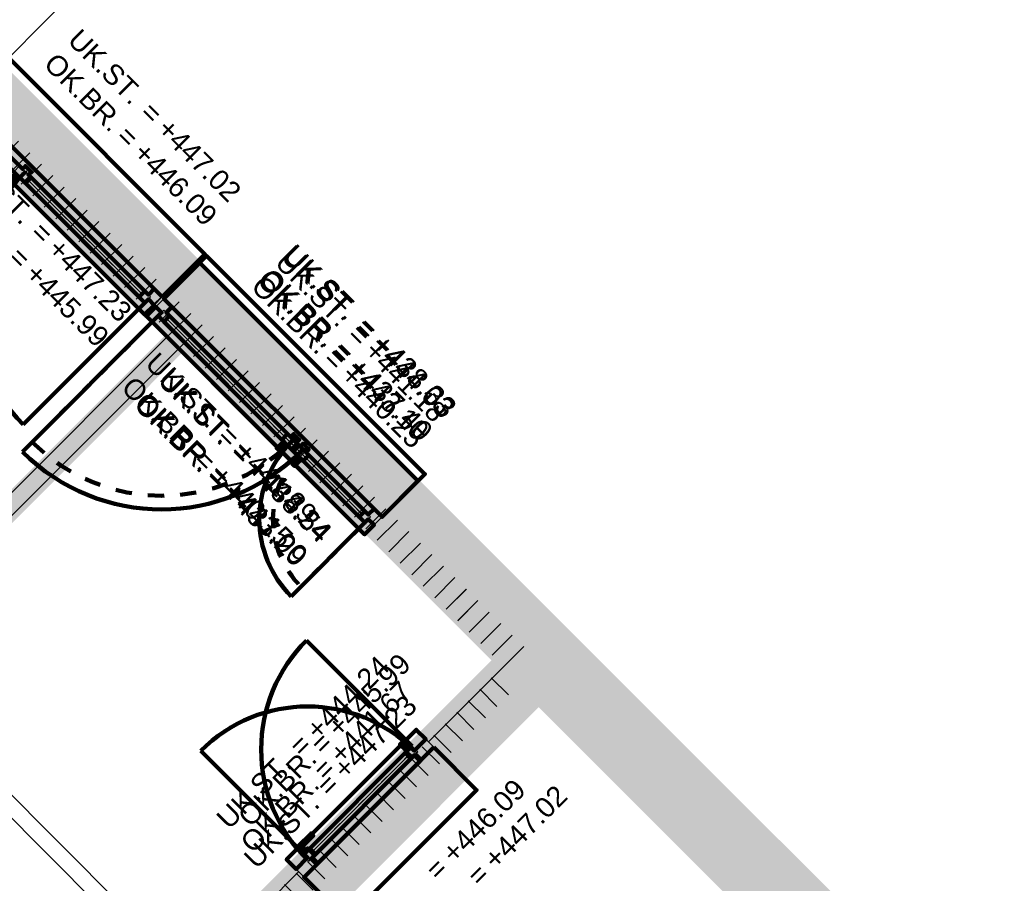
# Model space of a CAD drawing. Header units: metres. Extents: x 2695833.6 to 2695883.3, y 1261007.3 to 1261025.8.
# Tile 11 of 13: x 2695856.1 to 2695862.2, y 1261015.9 to 1261021.2. Entities that reach past the tile are written whole.
import ezdxf

# ---------------------------------------------------------------- set-up
doc = ezdxf.new("R2010")
doc.units = ezdxf.units.M
doc.linetypes.add('AUSGEZOGEN', pattern=[0])
doc.linetypes.add('VERDECKT2_S2', pattern=[0.09, 0.05, -0.04])
for name, color, linetype in [('_3505', 7, 'Continuous'), ('_3807', 7, 'Continuous'), ('_3808', 7, 'Continuous'), ('_3882', 7, 'Continuous')]:
    doc.layers.add(name, color=color, linetype=linetype)
for name, color, linetype, lineweight in [('Daemmung', 7, 'AUSGEZOGEN', 35), ('Decke', 7, 'AUSGEZOGEN', 50), ('Text Waende', 7, 'AUSGEZOGEN', 18), ('Wand Beton bewehrt', 7, 'AUSGEZOGEN', 50), ('Wand Mauerwerk tragend', 7, 'AUSGEZOGEN', 50)]:
    doc.layers.add(name, color=color, linetype=linetype, lineweight=lineweight)
doc.styles.add('ARIAL', font='arial.ttf')
pattern_1 = [(45, (2695855, 1261000), (-0.1414214, 0.1414214), []), (45, (2695854.92929, 1261000.07071), (-0.1414214, 0.1414214), [])]
pattern_2 = [(135, (2695855, 1261000), (-0.1414214, -0.1414214), []), (135, (2695854.92929, 1260999.92929), (-0.1414214, -0.1414214), [])]

msp = doc.modelspace()

# ---------------------------------------------------------------- hatches: boundary and pattern name
at = {"layer": 'Daemmung', "lineweight": 18, "transparency": 33554687}
for points in [[(2695862.1866, 1261014.8036), (2695851.2261, 1261025.7563), (2695851.0706, 1261025.6007), (2695862.031, 1261014.6479)], [(2695857.2811, 1261019.649), (2695854.25, 1261022.6779), (2695854.0875, 1261022.5152), (2695857.1185, 1261019.4863)], [(2695857.2811, 1261019.649), (2695854.3632, 1261022.5648), (2695854.2006, 1261022.4021), (2695857.1185, 1261019.4863)], [(2695857.2811, 1261019.649), (2695854.4127, 1261022.5153), (2695854.2501, 1261022.3527), (2695857.1185, 1261019.4863)], [(2695859.4597, 1261017.4719), (2695857.129, 1261019.801), (2695856.9664, 1261019.6383), (2695859.2971, 1261017.3092)], [(2695858.4836, 1261018.4474), (2695858.321, 1261018.2847), (2695859.2971, 1261017.3092), (2695859.4597, 1261017.4719)], [(2695858.4836, 1261018.4474), (2695858.321, 1261018.2847), (2695859.2971, 1261017.3092), (2695859.4597, 1261017.4719)], [(2695858.4836, 1261018.4474), (2695858.321, 1261018.2847), (2695859.2971, 1261017.3092), (2695859.4597, 1261017.4719)], [(2695856.7314, 1261014.4163), (2695859.6224, 1261017.3093), (2695859.4597, 1261017.4719), (2695856.5687, 1261014.5788)], [(2695856.9576, 1261014.6426), (2695859.6224, 1261017.3093), (2695859.4597, 1261017.4719), (2695856.7949, 1261014.8052)], [(2695858.8024, 1261016.4888), (2695859.6224, 1261017.3093), (2695859.4597, 1261017.4719), (2695858.6398, 1261016.6514)], [(2695859.4597, 1261017.4719), (2695858.6398, 1261016.6514), (2695858.8024, 1261016.4888), (2695859.6224, 1261017.3093)], [(2695856.9576, 1261014.6426), (2695858.1451, 1261015.831), (2695857.9824, 1261015.9935), (2695856.7949, 1261014.8052)], [(2695856.9576, 1261014.6426), (2695858.1451, 1261015.831), (2695857.9824, 1261015.9935), (2695856.7949, 1261014.8052)]]:
    msp.add_hatch(color=191, dxfattribs=at).paths.add_polyline_path(points)
at = {"layer": 'Wand Beton bewehrt', "lineweight": 18, "true_color": 0xb0e6b0, "transparency": 33554687}
for points in [[(2695861.6986, 1261014.9802), (2695851.2262, 1261025.4452), (2695851.0495, 1261025.2683), (2695861.5219, 1261014.8033)], [(2695856.6394, 1261014.6496), (2695859.2971, 1261017.3092), (2695859.1698, 1261017.4365), (2695856.512, 1261014.7768)], [(2695856.8655, 1261014.8759), (2695859.2971, 1261017.3092), (2695859.1698, 1261017.4365), (2695856.7382, 1261015.0032)]]:
    msp.add_hatch(color=9, dxfattribs=at).paths.add_polyline_path(points)
at = {"layer": 'Wand Mauerwerk tragend', "lineweight": 18, "true_color": 0xf5be96, "transparency": 33554687}
for points in [[(2695857.0477, 1261019.557), (2695855.8205, 1261020.7834), (2695855.6968, 1261020.6596), (2695856.924, 1261019.4332)], [(2695857.0477, 1261019.557), (2695855.8205, 1261020.7834), (2695855.6968, 1261020.6596), (2695856.924, 1261019.4332)], [(2695857.0477, 1261019.557), (2695855.8205, 1261020.7834), (2695855.6968, 1261020.6596), (2695856.924, 1261019.4332)], [(2695859.1733, 1261017.4329), (2695857.0371, 1261019.5676), (2695856.9134, 1261019.4439), (2695859.0496, 1261017.3091)], [(2695857.0408, 1261019.3166), (2695854.8954, 1261017.1698), (2695855.0015, 1261017.0638), (2695857.1469, 1261019.2106)], [(2695859.1698, 1261017.4365), (2695858.3917, 1261018.214), (2695858.268, 1261018.0902), (2695859.0461, 1261017.3127)], [(2695859.1698, 1261017.4365), (2695858.3917, 1261018.214), (2695858.268, 1261018.0902), (2695859.0461, 1261017.3127)], [(2695859.1733, 1261017.4329), (2695858.3917, 1261018.214), (2695858.268, 1261018.0902), (2695859.0496, 1261017.3091)], [(2695858.5867, 1261016.8458), (2695858.7104, 1261016.7221), (2695859.2971, 1261017.3092), (2695859.1733, 1261017.4329)], [(2695858.7104, 1261016.7221), (2695859.2971, 1261017.3092), (2695859.1733, 1261017.4329), (2695858.5867, 1261016.8458)], [(2695857.9117, 1261015.9228), (2695857.7879, 1261016.0465), (2695856.7418, 1261014.9996), (2695856.8655, 1261014.8759)], [(2695856.8655, 1261014.8759), (2695857.9117, 1261015.9228), (2695857.7879, 1261016.0465), (2695856.7418, 1261014.9996)]]:
    msp.add_hatch(color=31, dxfattribs=at).paths.add_polyline_path(points)
at = {"layer": 'Wand Mauerwerk tragend', "lineweight": 18, "transparency": 33554687}
h = msp.add_hatch(dxfattribs=at)
h.set_pattern_fill('SCHRAFFUR_1', color=256, scale=0.05, style=0, pattern_type=2)
h.set_pattern_definition(pattern_1)
h.paths.add_polyline_path([(2695857.0477, 1261019.557), (2695855.8205, 1261020.7834), (2695855.6968, 1261020.6596), (2695856.924, 1261019.4332)], flags=0)
h = msp.add_hatch(dxfattribs=at)
h.set_pattern_fill('SCHRAFFUR_1', color=256, scale=0.05, style=0, pattern_type=2)
h.set_pattern_definition(pattern_1)
h.paths.add_polyline_path([(2695857.0477, 1261019.557), (2695855.8205, 1261020.7834), (2695855.6968, 1261020.6596), (2695856.924, 1261019.4332)], flags=0)
h = msp.add_hatch(dxfattribs=at)
h.set_pattern_fill('SCHRAFFUR_1', color=256, scale=0.05, style=0, pattern_type=2)
h.set_pattern_definition(pattern_1)
h.paths.add_polyline_path([(2695857.0477, 1261019.557), (2695855.8205, 1261020.7834), (2695855.6968, 1261020.6596), (2695856.924, 1261019.4332)], flags=0)
h = msp.add_hatch(dxfattribs=at)
h.set_pattern_fill('SCHRAFFUR_1', color=256, scale=0.05, style=0, pattern_type=2)
h.set_pattern_definition(pattern_1)
h.paths.add_polyline_path([(2695859.1733, 1261017.4329), (2695857.0371, 1261019.5676), (2695856.9134, 1261019.4439), (2695859.0496, 1261017.3091)], flags=0)
h = msp.add_hatch(dxfattribs=at)
h.set_pattern_fill('SCHRAFFUR_1', color=256, scale=0.05, style=0, pattern_type=2)
h.set_pattern_definition(pattern_1)
h.paths.add_polyline_path([(2695857.0408, 1261019.3166), (2695854.8954, 1261017.1698), (2695855.0015, 1261017.0638), (2695857.1469, 1261019.2106)], flags=0)
h = msp.add_hatch(dxfattribs=at)
h.set_pattern_fill('SCHRAFFUR_1', color=256, scale=0.05, style=0, pattern_type=2)
h.set_pattern_definition(pattern_1)
h.paths.add_polyline_path([(2695859.1698, 1261017.4365), (2695858.3917, 1261018.214), (2695858.268, 1261018.0902), (2695859.0461, 1261017.3127)], flags=0)
h = msp.add_hatch(dxfattribs=at)
h.set_pattern_fill('SCHRAFFUR_1', color=256, scale=0.05, style=0, pattern_type=2)
h.set_pattern_definition(pattern_1)
h.paths.add_polyline_path([(2695859.1698, 1261017.4365), (2695858.3917, 1261018.214), (2695858.268, 1261018.0902), (2695859.0461, 1261017.3127)], flags=0)
h = msp.add_hatch(dxfattribs=at)
h.set_pattern_fill('SCHRAFFUR_1', color=256, scale=0.05, style=0, pattern_type=2)
h.set_pattern_definition(pattern_1)
h.paths.add_polyline_path([(2695859.1733, 1261017.4329), (2695858.3917, 1261018.214), (2695858.268, 1261018.0902), (2695859.0496, 1261017.3091)], flags=0)
h = msp.add_hatch(dxfattribs=at)
h.set_pattern_fill('SCHRAFFUR_1', color=256, scale=0.05, style=0, pattern_type=2)
h.set_pattern_definition(pattern_1)
h.paths.add_polyline_path([(2695858.5867, 1261016.8458), (2695858.7104, 1261016.7221), (2695859.2971, 1261017.3092), (2695859.1733, 1261017.4329)], flags=0)
h = msp.add_hatch(dxfattribs=at)
h.set_pattern_fill('SCHRAFFUR_1', color=256, scale=0.05, style=0, pattern_type=2)
h.set_pattern_definition(pattern_1)
h.paths.add_polyline_path([(2695858.7104, 1261016.7221), (2695859.2971, 1261017.3092), (2695859.1733, 1261017.4329), (2695858.5867, 1261016.8458)], flags=0)
h = msp.add_hatch(dxfattribs=at)
h.set_pattern_fill('SCHRAFFUR_2', color=256, scale=0.05, style=0, pattern_type=2)
h.set_pattern_definition(pattern_2)
h.paths.add_polyline_path([(2695857.1306, 1261015.0775), (2695859.1876, 1261017.136), (2695859.0815, 1261017.242), (2695857.0245, 1261015.1836)], flags=0)
h = msp.add_hatch(dxfattribs=at)
h.set_pattern_fill('SCHRAFFUR_2', color=256, scale=0.05, style=0, pattern_type=2)
h.set_pattern_definition(pattern_2)
h.paths.add_polyline_path([(2695857.2154, 1261015.3746), (2695855.6451, 1261016.9438), (2695855.539, 1261016.8377), (2695857.1094, 1261015.2685)], flags=0)
h = msp.add_hatch(dxfattribs=at)
h.set_pattern_fill('SCHRAFFUR_1', color=256, scale=0.05, style=0, pattern_type=2)
h.set_pattern_definition(pattern_1)
h.paths.add_polyline_path([(2695857.9117, 1261015.9228), (2695857.7879, 1261016.0465), (2695856.7418, 1261014.9996), (2695856.8655, 1261014.8759)], flags=0)
h = msp.add_hatch(dxfattribs=at)
h.set_pattern_fill('SCHRAFFUR_1', color=256, scale=0.05, style=0, pattern_type=2)
h.set_pattern_definition(pattern_1)
h.paths.add_polyline_path([(2695856.8655, 1261014.8759), (2695857.9117, 1261015.9228), (2695857.7879, 1261016.0465), (2695856.7418, 1261014.9996)], flags=0)

# ---------------------------------------------------------------- linework, layer by layer
at = {"layer": '_3505', "color": 7, "linetype": 'AUSGEZOGEN', "lineweight": 100, "transparency": 33554687}
for p, q in [((2695856.894, 1261019.4951), (2695856.1448, 1261018.7454)), ((2695856.9753, 1261019.4138), (2695856.14, 1261018.5779)), ((2695856.9753, 1261019.4138), (2695856.14, 1261018.5779)), ((2695858.2486, 1261018.1415), (2695857.7952, 1261017.6878)), ((2695858.539, 1261016.7663), (2695857.8882, 1261017.4166)), ((2695857.8745, 1261016.1013), (2695857.2379, 1261016.7375))]:
    msp.add_line(p, q, dxfattribs=at)
at = {"layer": '_3505', "color": 7, "linetype": 'VERDECKT2_S2', "lineweight": 100, "transparency": 33554687}
for p, q in [((2695856.9753, 1261019.4138), (2695856.1994, 1261018.6374)), ((2695858.2486, 1261018.1415), (2695857.8547, 1261017.7473)), ((2695858.2486, 1261018.1415), (2695857.8547, 1261017.7473))]:
    msp.add_line(p, q, dxfattribs=at)
for centre, radius, start, end in [((2695855.7693, 1261020.6614), 0.5292, 225.02025, 315.02025), ((2695856.9965, 1261019.435), 1.1276, 225.02025, 315.02025), ((2695858.2698, 1261018.1627), 0.5872, 135.02025, 225.02025), ((2695858.2698, 1261018.1627), 0.5872, 135.02025, 225.02025)]:
    msp.add_arc(centre, radius, start, end, dxfattribs=at)
at = {"layer": '_3505', "color": 7, "linetype": 'AUSGEZOGEN', "lineweight": 100, "transparency": 33554687}
for centre, radius, start, end in [((2695856.9152, 1261019.5163), 1.0898, 135.02025, 225.02025), ((2695858.2698, 1261018.1627), 0.6714, 135.02025, 225.02025), ((2695856.9965, 1261019.435), 1.2118, 225.02025, 315.02025), ((2695856.9965, 1261019.435), 1.2118, 225.02025, 315.02025), ((2695858.5602, 1261016.7451), 0.95, 135.02025, 225.02025), ((2695857.8957, 1261016.0801), 0.93, 45.02025, 135.02025)]:
    msp.add_arc(centre, radius, start, end, dxfattribs=at)
at = {"layer": '_3807', "color": 7, "linetype": 'AUSGEZOGEN', "lineweight": 13, "transparency": 33554687}
for p, q in [((2695856.8763, 1261019.5481), (2695856.1761, 1261020.2478)), ((2695857.7553, 1261018.6698), (2695857.0284, 1261019.3962)), ((2695857.0284, 1261019.3962), (2695857.8148, 1261018.6103)), ((2695857.0284, 1261019.3962), (2695857.8148, 1261018.6103)), ((2695858.2309, 1261018.1945), (2695857.8267, 1261018.5984)), ((2695857.8862, 1261018.5389), (2695858.2309, 1261018.1945)), ((2695857.8862, 1261018.5389), (2695858.2309, 1261018.1945)), ((2695858.5142, 1261016.7061), (2695857.9275, 1261016.119))]:
    msp.add_line(p, q, dxfattribs=at)
at = {"layer": '_3807', "color": 4, "linetype": 'VERDECKT2_S2', "lineweight": 13, "transparency": 33554687}
for p, q in [((2695856.8763, 1261019.5481, 446.14), (2695856.1761, 1261020.2478, 446.56)), ((2695856.8763, 1261019.5481, 446.98), (2695856.1761, 1261020.2478, 446.56)), ((2695857.0284, 1261019.3962, 437.39), (2695857.7553, 1261018.6698, 437.915)), ((2695857.0284, 1261019.3962, 438.44), (2695857.7553, 1261018.6698, 437.915)), ((2695857.3918, 1261019.033, 438.44), (2695857.0284, 1261019.3962, 437.39)), ((2695857.0284, 1261019.3962, 440.33), (2695857.8148, 1261018.6103, 440.74)), ((2695857.0284, 1261019.3962, 441.15), (2695857.8148, 1261018.6103, 440.74)), ((2695857.0284, 1261019.3962, 443.18), (2695857.8148, 1261018.6103, 443.59)), ((2695857.0284, 1261019.3962, 444), (2695857.8148, 1261018.6103, 443.59)), ((2695857.7553, 1261018.6698, 437.39), (2695857.3918, 1261019.033, 438.44)), ((2695858.2309, 1261018.1945, 437.39), (2695857.8267, 1261018.5984, 437.915)), ((2695858.2309, 1261018.1945, 438.44), (2695857.8267, 1261018.5984, 437.915)), ((2695858.2309, 1261018.1945, 440.33), (2695857.8862, 1261018.5389, 440.74)), ((2695858.2309, 1261018.1945, 441.15), (2695857.8862, 1261018.5389, 440.74)), ((2695857.8862, 1261018.5389, 440.33), (2695858.0585, 1261018.3667, 441.15)), ((2695858.2309, 1261018.1945, 443.18), (2695857.8862, 1261018.5389, 443.59)), ((2695858.2309, 1261018.1945, 444), (2695857.8862, 1261018.5389, 443.59)), ((2695857.8862, 1261018.5389, 443.18), (2695858.0585, 1261018.3667, 444)), ((2695858.0585, 1261018.3667, 441.15), (2695858.2309, 1261018.1945, 440.33)), ((2695858.0585, 1261018.3667, 444), (2695858.2309, 1261018.1945, 443.18)), ((2695857.9275, 1261016.119, 446.22), (2695858.5142, 1261016.7061, 446.6)), ((2695857.9275, 1261016.119, 446.98), (2695858.5142, 1261016.7061, 446.6)), ((2695858.5142, 1261016.7061, 446.22), (2695858.2209, 1261016.4126, 446.98)), ((2695858.2209, 1261016.4126, 446.98), (2695857.9275, 1261016.119, 446.22))]:
    msp.add_line(p, q, dxfattribs=at)
at = {"layer": '_3807', "color": 7, "linetype": 'AUSGEZOGEN', "lineweight": 140, "transparency": 33554687}
for points in [[(2695855.7975, 1261020.6614), (2695856.1407, 1261020.3185), (2695856.1584, 1261020.3362), (2695856.1938, 1261020.3008), (2695856.1761, 1261020.2832), (2695856.9152, 1261019.5446), (2695856.9505, 1261019.58), (2695855.8329, 1261020.6968), (2695855.7975, 1261020.6614)], [(2695856.1577, 1261020.3015), (2695856.1436, 1261020.2874), (2695856.1443, 1261020.2867), (2695856.1584, 1261020.3008), (2695856.1577, 1261020.3015)], [(2695856.8939, 1261019.5658), (2695856.1938, 1261020.2655), (2695856.1584, 1261020.2301), (2695856.8586, 1261019.5305), (2695856.8939, 1261019.5658)], [(2695857.0248, 1261019.4351), (2695857.7913, 1261018.6691), (2695857.809, 1261018.6868), (2695857.8444, 1261018.6514), (2695857.8267, 1261018.6337), (2695858.2697, 1261018.191), (2695858.3051, 1261018.2264), (2695857.0601, 1261019.4704), (2695857.0248, 1261019.4351)], [(2695858.2697, 1261018.191), (2695857.8855, 1261018.575), (2695857.9032, 1261018.5927), (2695857.8678, 1261018.628), (2695857.8501, 1261018.6103), (2695857.0248, 1261019.4351), (2695857.0601, 1261019.4704), (2695858.3051, 1261018.2264), (2695858.2697, 1261018.191)], [(2695858.2697, 1261018.191), (2695857.8855, 1261018.575), (2695857.9032, 1261018.5927), (2695857.8678, 1261018.628), (2695857.8501, 1261018.6103), (2695857.0248, 1261019.4351), (2695857.0601, 1261019.4704), (2695858.3051, 1261018.2264), (2695858.2697, 1261018.191)], [(2695857.7729, 1261018.6874), (2695857.046, 1261019.4138), (2695857.0107, 1261019.3785), (2695857.7376, 1261018.6521), (2695857.7729, 1261018.6874)], [(2695857.046, 1261019.4138), (2695857.8324, 1261018.628), (2695857.7971, 1261018.5926), (2695857.0107, 1261019.3785), (2695857.046, 1261019.4138)], [(2695857.046, 1261019.4138), (2695857.8324, 1261018.628), (2695857.7971, 1261018.5926), (2695857.0107, 1261019.3785), (2695857.046, 1261019.4138)], [(2695857.7641, 1261018.6256), (2695857.7464, 1261018.6432), (2695857.7394, 1261018.6362), (2695857.7571, 1261018.6185), (2695857.7641, 1261018.6256)], [(2695857.8083, 1261018.6521), (2695857.7942, 1261018.638), (2695857.7949, 1261018.6372), (2695857.809, 1261018.6514), (2695857.8083, 1261018.6521)], [(2695857.7553, 1261018.6203), (2695857.7411, 1261018.6344), (2695857.7058, 1261018.599), (2695857.7199, 1261018.5849), (2695857.7553, 1261018.6203)], [(2695858.2485, 1261018.2122), (2695857.8444, 1261018.6161), (2695857.809, 1261018.5807), (2695858.2132, 1261018.1768), (2695858.2485, 1261018.2122)], [(2695857.8685, 1261018.5919), (2695857.8544, 1261018.5778), (2695857.8537, 1261018.5785), (2695857.8678, 1261018.5926), (2695857.8685, 1261018.5919)], [(2695857.8685, 1261018.5919), (2695857.8544, 1261018.5778), (2695857.8537, 1261018.5785), (2695857.8678, 1261018.5926), (2695857.8685, 1261018.5919)], [(2695857.8367, 1261018.5389), (2695857.8509, 1261018.5248), (2695857.8155, 1261018.4894), (2695857.8014, 1261018.5035), (2695857.8367, 1261018.5389)], [(2695857.8367, 1261018.5389), (2695857.8509, 1261018.5248), (2695857.8155, 1261018.4894), (2695857.8014, 1261018.5035), (2695857.8367, 1261018.5389)], [(2695857.842, 1261018.5477), (2695857.8597, 1261018.5301), (2695857.8526, 1261018.523), (2695857.8349, 1261018.5407), (2695857.842, 1261018.5477)], [(2695857.842, 1261018.5477), (2695857.8597, 1261018.5301), (2695857.8526, 1261018.523), (2695857.8349, 1261018.5407), (2695857.842, 1261018.5477)], [(2695857.9039, 1261018.5566), (2695858.2485, 1261018.2122), (2695858.2132, 1261018.1768), (2695857.8685, 1261018.5212), (2695857.9039, 1261018.5566)], [(2695857.9039, 1261018.5566), (2695858.2485, 1261018.2122), (2695858.2132, 1261018.1768), (2695857.8685, 1261018.5212), (2695857.9039, 1261018.5566)], [(2695858.5142, 1261016.7556), (2695858.5001, 1261016.7415), (2695858.4647, 1261016.7768), (2695858.4788, 1261016.791), (2695858.5142, 1261016.7556)], [(2695858.5319, 1261016.6885), (2695857.9452, 1261016.1014), (2695857.9099, 1261016.1367), (2695858.4965, 1261016.7238), (2695858.5319, 1261016.6885)], [(2695857.924, 1261016.0801), (2695858.5531, 1261016.7097), (2695858.5885, 1261016.6744), (2695857.9594, 1261016.0448), (2695857.924, 1261016.0801)], [(2695858.523, 1261016.7503), (2695858.5054, 1261016.7327), (2695858.4983, 1261016.7397), (2695858.516, 1261016.7574), (2695858.523, 1261016.7503)]]:
    msp.add_lwpolyline(points, close=True, dxfattribs=at)
at = {"layer": '_3807', "color": 7, "linetype": 'AUSGEZOGEN', "lineweight": 13, "transparency": 33554687}
for points in [[(2695856.1436, 1261020.2874), (2695856.1577, 1261020.3015), (2695856.1223, 1261020.3369), (2695856.087, 1261020.3015), (2695856.1224, 1261020.2662), (2695856.1436, 1261020.2874)], [(2695856.1938, 1261020.2655), (2695856.1584, 1261020.3008), (2695856.1443, 1261020.2867), (2695856.1231, 1261020.2655), (2695856.1584, 1261020.2301), (2695856.1938, 1261020.2655)], [(2695856.1761, 1261020.2832), (2695856.1938, 1261020.3008), (2695856.1584, 1261020.3362), (2695856.1407, 1261020.3185), (2695856.1761, 1261020.2832)], [(2695856.9152, 1261019.5163), (2695856.9293, 1261019.5305), (2695856.8939, 1261019.5658), (2695856.8586, 1261019.5305), (2695856.894, 1261019.4951), (2695856.9152, 1261019.5163)], [(2695856.9293, 1261019.5305), (2695856.9152, 1261019.5163), (2695856.9505, 1261019.481), (2695857, 1261019.5305), (2695856.9505, 1261019.58), (2695856.9152, 1261019.5446), (2695856.9293, 1261019.5305)], [(2695857.0107, 1261019.4492), (2695857.0248, 1261019.4351), (2695857.0601, 1261019.4704), (2695857.0106, 1261019.5199), (2695856.9611, 1261019.4704), (2695856.9965, 1261019.435), (2695857.0107, 1261019.4492)], [(2695857.0107, 1261019.4492), (2695856.9965, 1261019.435), (2695856.9611, 1261019.4704), (2695857.0106, 1261019.5199), (2695857.0601, 1261019.4704), (2695857.0248, 1261019.4351), (2695857.0107, 1261019.4492)], [(2695857.0107, 1261019.4492), (2695856.9965, 1261019.435), (2695856.9611, 1261019.4704), (2695857.0106, 1261019.5199), (2695857.0601, 1261019.4704), (2695857.0248, 1261019.4351), (2695857.0107, 1261019.4492)], [(2695857.046, 1261019.4138), (2695857.0107, 1261019.4492), (2695856.9965, 1261019.435), (2695856.9753, 1261019.4138), (2695857.0107, 1261019.3785), (2695857.046, 1261019.4138)], [(2695856.9965, 1261019.435), (2695857.0107, 1261019.4492), (2695857.046, 1261019.4138), (2695857.0107, 1261019.3785), (2695856.9753, 1261019.4138), (2695856.9965, 1261019.435)], [(2695856.9965, 1261019.435), (2695857.0107, 1261019.4492), (2695857.046, 1261019.4138), (2695857.0107, 1261019.3785), (2695856.9753, 1261019.4138), (2695856.9965, 1261019.435)], [(2695857.7942, 1261018.638), (2695857.8083, 1261018.6521), (2695857.7729, 1261018.6874), (2695857.7376, 1261018.6521), (2695857.773, 1261018.6167), (2695857.7942, 1261018.638)], [(2695857.8444, 1261018.6161), (2695857.809, 1261018.6514), (2695857.7949, 1261018.6372), (2695857.7737, 1261018.616), (2695857.809, 1261018.5807), (2695857.8444, 1261018.6161)], [(2695857.8267, 1261018.6337), (2695857.8444, 1261018.6514), (2695857.809, 1261018.6868), (2695857.7913, 1261018.6691), (2695857.8267, 1261018.6337)], [(2695857.8324, 1261018.628), (2695857.8678, 1261018.5926), (2695857.8537, 1261018.5785), (2695857.8325, 1261018.5573), (2695857.7971, 1261018.5926), (2695857.8324, 1261018.628)], [(2695857.8324, 1261018.628), (2695857.8678, 1261018.5926), (2695857.8537, 1261018.5785), (2695857.8325, 1261018.5573), (2695857.7971, 1261018.5926), (2695857.8324, 1261018.628)], [(2695857.8544, 1261018.5778), (2695857.8685, 1261018.5919), (2695857.9039, 1261018.5566), (2695857.8685, 1261018.5212), (2695857.8332, 1261018.5566), (2695857.8544, 1261018.5778)], [(2695857.8544, 1261018.5778), (2695857.8685, 1261018.5919), (2695857.9039, 1261018.5566), (2695857.8685, 1261018.5212), (2695857.8332, 1261018.5566), (2695857.8544, 1261018.5778)], [(2695857.8501, 1261018.6103), (2695857.8678, 1261018.628), (2695857.9032, 1261018.5927), (2695857.8855, 1261018.575), (2695857.8501, 1261018.6103)], [(2695857.8501, 1261018.6103), (2695857.8678, 1261018.628), (2695857.9032, 1261018.5927), (2695857.8855, 1261018.575), (2695857.8501, 1261018.6103)], [(2695858.2839, 1261018.1768), (2695858.2698, 1261018.1627), (2695858.3051, 1261018.1274), (2695858.3546, 1261018.1769), (2695858.3051, 1261018.2264), (2695858.2697, 1261018.191), (2695858.2839, 1261018.1768)], [(2695858.2839, 1261018.1768), (2695858.2697, 1261018.191), (2695858.3051, 1261018.2264), (2695858.3546, 1261018.1769), (2695858.3051, 1261018.1274), (2695858.2698, 1261018.1627), (2695858.2839, 1261018.1768)], [(2695858.2839, 1261018.1768), (2695858.2697, 1261018.191), (2695858.3051, 1261018.2264), (2695858.3546, 1261018.1769), (2695858.3051, 1261018.1274), (2695858.2698, 1261018.1627), (2695858.2839, 1261018.1768)], [(2695858.2698, 1261018.1627), (2695858.2839, 1261018.1768), (2695858.2485, 1261018.2122), (2695858.2132, 1261018.1768), (2695858.2486, 1261018.1415), (2695858.2698, 1261018.1627)], [(2695858.2485, 1261018.2122), (2695858.2839, 1261018.1768), (2695858.2698, 1261018.1627), (2695858.2486, 1261018.1415), (2695858.2132, 1261018.1768), (2695858.2485, 1261018.2122)], [(2695858.2485, 1261018.2122), (2695858.2839, 1261018.1768), (2695858.2698, 1261018.1627), (2695858.2486, 1261018.1415), (2695858.2132, 1261018.1768), (2695858.2485, 1261018.2122)], [(2695858.5673, 1261016.7238), (2695858.5531, 1261016.738), (2695858.6238, 1261016.8087), (2695858.6733, 1261016.7592), (2695858.5885, 1261016.6744), (2695858.5531, 1261016.7097), (2695858.5673, 1261016.7238)], [(2695858.5531, 1261016.738), (2695858.5673, 1261016.7238), (2695858.5319, 1261016.6885), (2695858.4965, 1261016.7238), (2695858.5319, 1261016.7592), (2695858.5531, 1261016.738)], [(2695857.9452, 1261016.1014), (2695857.9099, 1261016.066), (2695857.8957, 1261016.0801), (2695857.8745, 1261016.1013), (2695857.9099, 1261016.1367), (2695857.9452, 1261016.1014)], [(2695857.9099, 1261016.066), (2695857.924, 1261016.0801), (2695857.9594, 1261016.0448), (2695857.8746, 1261015.9599), (2695857.825, 1261016.0094), (2695857.8957, 1261016.0801), (2695857.9099, 1261016.066)]]:
    msp.add_lwpolyline(points, close=True, dxfattribs=at)
at = {"layer": '_3807', "color": 4, "linetype": 'AUSGEZOGEN', "lineweight": 13, "transparency": 33554687}
for points in [[(2695856.8763, 1261019.5481, 446.14), (2695856.1761, 1261020.2478, 446.14), (2695856.1761, 1261020.2478, 446.98), (2695856.8763, 1261019.5481, 446.98)], [(2695857.7553, 1261018.6698, 437.39), (2695857.0284, 1261019.3962, 437.39), (2695857.0284, 1261019.3962, 438.44), (2695857.7553, 1261018.6698, 438.44)], [(2695857.0284, 1261019.3962, 440.33), (2695857.8148, 1261018.6103, 440.33), (2695857.8148, 1261018.6103, 441.15), (2695857.0284, 1261019.3962, 441.15)], [(2695857.0284, 1261019.3962, 443.18), (2695857.8148, 1261018.6103, 443.18), (2695857.8148, 1261018.6103, 444), (2695857.0284, 1261019.3962, 444)], [(2695858.2309, 1261018.1945, 437.39), (2695857.8267, 1261018.5984, 437.39), (2695857.8267, 1261018.5984, 438.44), (2695858.2309, 1261018.1945, 438.44)], [(2695857.8862, 1261018.5389, 440.33), (2695858.2309, 1261018.1945, 440.33), (2695858.2309, 1261018.1945, 441.15), (2695857.8862, 1261018.5389, 441.15)], [(2695857.8862, 1261018.5389, 443.18), (2695858.2309, 1261018.1945, 443.18), (2695858.2309, 1261018.1945, 444), (2695857.8862, 1261018.5389, 444)], [(2695858.5142, 1261016.7061, 446.22), (2695857.9275, 1261016.119, 446.22), (2695857.9275, 1261016.119, 446.98), (2695858.5142, 1261016.7061, 446.98)]]:
    msp.add_3dface(points, dxfattribs=at)
at = {"layer": '_3808', "color": 7, "linetype": 'AUSGEZOGEN', "lineweight": 13, "transparency": 33554687}
msp.add_line((2695857.9205, 1261016.112), (2695858.5213, 1261016.7132), dxfattribs=at)
at = {"layer": '_3808', "color": 4, "linetype": 'VERDECKT2_S2', "lineweight": 13, "transparency": 33554687}
for p, q in [((2695858.5213, 1261016.7132, 441.9), (2695857.9205, 1261016.112, 442.945)), ((2695858.5213, 1261016.7132, 443.99), (2695857.9205, 1261016.112, 442.945)), ((2695858.2209, 1261016.4126, 443.99), (2695858.5213, 1261016.7132, 441.9)), ((2695857.9205, 1261016.112, 441.9), (2695858.2209, 1261016.4126, 443.99))]:
    msp.add_line(p, q, dxfattribs=at)
at = {"layer": '_3808', "color": 7, "linetype": 'AUSGEZOGEN', "lineweight": 13, "transparency": 33554687}
for points in [[(2695858.539, 1261016.6955), (2695858.5743, 1261016.7309), (2695858.5602, 1261016.7451), (2695858.539, 1261016.7663), (2695858.5036, 1261016.7309), (2695858.539, 1261016.6955)], [(2695858.5743, 1261016.7309), (2695858.5602, 1261016.7168), (2695858.5956, 1261016.6814), (2695858.6733, 1261016.7592), (2695858.6238, 1261016.8087), (2695858.5602, 1261016.7451), (2695858.5743, 1261016.7309)], [(2695857.8887, 1261016.0731), (2695857.9028, 1261016.0589), (2695857.9382, 1261016.0943), (2695857.9028, 1261016.1296), (2695857.8674, 1261016.0943), (2695857.8887, 1261016.0731)], [(2695857.9028, 1261016.0589), (2695857.8887, 1261016.0731), (2695857.825, 1261016.0094), (2695857.8746, 1261015.9599), (2695857.9523, 1261016.0377), (2695857.9169, 1261016.0731), (2695857.9028, 1261016.0589)]]:
    msp.add_lwpolyline(points, close=True, dxfattribs=at)
at = {"layer": '_3808', "color": 7, "linetype": 'AUSGEZOGEN', "lineweight": 140, "transparency": 33554687}
for points in [[(2695857.9382, 1261016.0943), (2695858.539, 1261016.6955), (2695858.5036, 1261016.7309), (2695857.9028, 1261016.1296), (2695857.9382, 1261016.0943)], [(2695858.5602, 1261016.7168), (2695857.9169, 1261016.0731), (2695857.9523, 1261016.0377), (2695858.5956, 1261016.6814), (2695858.5602, 1261016.7168)], [(2695857.871, 1261016.1119), (2695857.8851, 1261016.1261), (2695857.8639, 1261016.1473), (2695857.931, 1261016.2145), (2695857.9169, 1261016.2286), (2695857.8356, 1261016.1473), (2695857.871, 1261016.1119)], [(2695857.8674, 1261016.0943), (2695857.9028, 1261016.1296), (2695857.8957, 1261016.1367), (2695857.8604, 1261016.1013), (2695857.8674, 1261016.0943)]]:
    msp.add_lwpolyline(points, close=True, dxfattribs=at)
at = {"layer": '_3808', "color": 4, "linetype": 'AUSGEZOGEN', "lineweight": 13, "transparency": 33554687}
msp.add_3dface([(2695857.9205, 1261016.112, 441.9), (2695858.5213, 1261016.7132, 441.9), (2695858.5213, 1261016.7132, 443.99), (2695857.9205, 1261016.112, 443.99)], dxfattribs=at)
at = {"layer": '_3882', "color": 7, "linetype": 'AUSGEZOGEN', "lineweight": 140, "transparency": 33554687}
for points in [[(2695857, 1261019.5305), (2695857.2633, 1261019.794), (2695856.0467, 1261021.0098), (2695855.7834, 1261020.7463), (2695857, 1261019.5305)], [(2695856.1047, 1261020.2697), (2695856.0746, 1261020.2396), (2695856.8922, 1261019.4226), (2695856.9505, 1261019.481), (2695856.9152, 1261019.5163), (2695856.894, 1261019.4951), (2695856.1231, 1261020.2655), (2695856.1443, 1261020.2867), (2695856.1436, 1261020.2874), (2695856.1224, 1261020.2662), (2695855.748, 1261020.6402), (2695855.7693, 1261020.6614), (2695855.7339, 1261020.6968), (2695855.6756, 1261020.6384), (2695856.0605, 1261020.2538), (2695856.0905, 1261020.2838), (2695856.1047, 1261020.2697)], [(2695857.0106, 1261019.5199), (2695857.2739, 1261019.7834), (2695858.6179, 1261018.4404), (2695858.3546, 1261018.1769), (2695857.0106, 1261019.5199)], [(2695857.0106, 1261019.5199), (2695857.2739, 1261019.7834), (2695858.6179, 1261018.4404), (2695858.3546, 1261018.1769), (2695857.0106, 1261019.5199)], [(2695858.3546, 1261018.1769), (2695858.5755, 1261018.3979), (2695857.2315, 1261019.7409), (2695857.0106, 1261019.5199), (2695858.3546, 1261018.1769)], [(2695857.7553, 1261018.6203), (2695857.7252, 1261018.5902), (2695858.2468, 1261018.069), (2695858.3051, 1261018.1274), (2695858.2698, 1261018.1627), (2695858.2486, 1261018.1415), (2695857.7737, 1261018.616), (2695857.7949, 1261018.6372), (2695857.7942, 1261018.638), (2695857.773, 1261018.6167), (2695856.9753, 1261019.4138), (2695856.9965, 1261019.435), (2695856.9611, 1261019.4704), (2695856.9028, 1261019.412), (2695857.7111, 1261018.6043), (2695857.7411, 1261018.6344), (2695857.7553, 1261018.6203)], [(2695857.8367, 1261018.5389), (2695857.8067, 1261018.5088), (2695856.9028, 1261019.412), (2695856.9611, 1261019.4704), (2695856.9965, 1261019.435), (2695856.9753, 1261019.4138), (2695857.8325, 1261018.5573), (2695857.8537, 1261018.5785), (2695857.8544, 1261018.5778), (2695857.8332, 1261018.5566), (2695858.2486, 1261018.1415), (2695858.2698, 1261018.1627), (2695858.3051, 1261018.1274), (2695858.2468, 1261018.069), (2695857.8208, 1261018.4947), (2695857.8509, 1261018.5248), (2695857.8367, 1261018.5389)], [(2695857.8367, 1261018.5389), (2695857.8067, 1261018.5088), (2695856.9028, 1261019.412), (2695856.9611, 1261019.4704), (2695856.9965, 1261019.435), (2695856.9753, 1261019.4138), (2695857.8325, 1261018.5573), (2695857.8537, 1261018.5785), (2695857.8544, 1261018.5778), (2695857.8332, 1261018.5566), (2695858.2486, 1261018.1415), (2695858.2698, 1261018.1627), (2695858.3051, 1261018.1274), (2695858.2468, 1261018.069), (2695857.8208, 1261018.4947), (2695857.8509, 1261018.5248), (2695857.8367, 1261018.5389)], [(2695858.5142, 1261016.7556), (2695858.4841, 1261016.7857), (2695858.5654, 1261016.867), (2695858.6238, 1261016.8087), (2695858.5531, 1261016.738), (2695858.5319, 1261016.7592), (2695857.8745, 1261016.1013), (2695857.8957, 1261016.0801), (2695857.825, 1261016.0094), (2695857.7667, 1261016.0677), (2695858.47, 1261016.7715), (2695858.5001, 1261016.7415), (2695858.5142, 1261016.7556)], [(2695858.6733, 1261016.7592), (2695858.9368, 1261016.4959), (2695858.138, 1261015.6966), (2695857.8746, 1261015.9599), (2695858.6733, 1261016.7592)]]:
    msp.add_lwpolyline(points, close=True, dxfattribs=at)
at = {"layer": 'Decke', "color": 7, "lineweight": 13, "transparency": 33554687}
for points, invisible_edges in [([(2695852.9699, 1261023.8864, 438.861), (2695856.3689, 1261021.3215, 438.861), (2695855.955, 1261020.9035, 438.861)], 3), ([(2695855.955, 1261020.9035, 438.861), (2695856.3689, 1261021.3215, 438.861), (2695856.3498, 1261021.2995, 438.861)], 13), ([(2695856.3498, 1261021.2995, 438.861), (2695856.3296, 1261021.2784, 438.861), (2695855.955, 1261020.9035, 438.861)], 12)]:
    msp.add_3dface(points, dxfattribs=dict(at, invisible_edges=invisible_edges))

# ---------------------------------------------------------------- texts
at = {"layer": 'Text Waende', "color": 7, "linetype": 'AUSGEZOGEN', "lineweight": 18, "transparency": 33554687, "char_height": 0.125, "attachment_point": 7, "style": 'ARIAL'}
for s, insert, width, rotation in [('\\W1.00;UK.ST.', (2695856.4093, 1261021.1017), 0.625229, 315.02025), ('\\W1.00;OK.BR.', (2695856.2621, 1261020.9544), 0.654394, 315.02025), ('\\W0.98;=', (2695856.8555, 1261020.6559), 0.163355, 315.02025), ('\\W1.00; +447.02', (2695856.9241, 1261020.5873), 0.746729, 315.02025), ('\\W0.98;=', (2695856.7082, 1261020.5086), 0.163355, 315.02025), ('\\W1.00;UK.ST.', (2695855.7357, 1261020.3634), 0.625229, 315.02025), ('\\W1.00; +446.09', (2695856.7769, 1261020.44), 0.746729, 315.02025), ('\\W0.98;=', (2695856.1819, 1261019.9176), 0.163355, 315.02025), ('\\W1.00; +447.23', (2695856.2505, 1261019.849), 0.746729, 315.02025), ('\\W0.98;=', (2695856.042, 1261019.7629), 0.163355, 315.02025), ('\\W1.00;UK.ST.', (2695857.6865, 1261019.7323), 0.625229, 315.02025), ('\\W1.00;UK.ST.', (2695857.7234, 1261019.7705), 0.625229, 315.02025), ('\\W1.00;UK.ST.', (2695857.7361, 1261019.7753), 0.625229, 315.02025), ('\\W1.00; +445.99', (2695856.1106, 1261019.6943), 0.746729, 315.02025), ('\\W1.00;OK.BR.', (2695857.5761, 1261019.6231), 0.654394, 315.02025), ('\\W1.00;OK.BR.', (2695857.5888, 1261019.6279), 0.654394, 315.02025), ('\\W1.00;OK.BR.', (2695857.5392, 1261019.5849), 0.654394, 315.02025), ('\\W0.98;=', (2695858.1695, 1261019.3247), 0.163355, 315.02025), ('\\W0.98;=', (2695858.1822, 1261019.3294), 0.163355, 315.02025), ('\\W0.98;=', (2695858.1326, 1261019.2865), 0.163355, 315.02025), ('\\W1.00; +444.03', (2695858.2382, 1261019.2561), 0.746729, 315.02025), ('\\W1.00; +438.33', (2695858.2508, 1261019.2608), 0.746729, 315.02025), ('\\W0.98;=', (2695857.9853, 1261019.1391), 0.163355, 315.02025), ('\\W0.98;=', (2695858.0223, 1261019.1773), 0.163355, 315.02025), ('\\W0.98;=', (2695858.0349, 1261019.1821), 0.163355, 315.02025), ('\\W0.97; +441.18', (2695858.2012, 1261019.2179), 0.745026, 315.02025), ('\\W1.00;UK.ST.', (2695856.8869, 1261019.11), 0.625229, 315.02025), ('\\W0.98; +443.10', (2695858.0909, 1261019.1087), 0.745866, 315.02025), ('\\W1.00; +437.40', (2695858.1036, 1261019.1135), 0.746729, 315.02025), ('\\W1.00;UK.ST.', (2695856.9656, 1261019.0042), 0.625229, 315.02025), ('\\W1.00;UK.ST.', (2695856.967, 1261019.0136), 0.625229, 315.02025), ('\\W1.00; +440.25', (2695858.054, 1261019.0705), 0.746729, 315.02025), ('\\W1.00;OK.BR.', (2695856.7396, 1261018.9626), 0.654394, 315.02025), ('\\W1.00;OK.BR.', (2695856.8183, 1261018.8569), 0.654394, 315.02025), ('\\W1.00;OK.BR.', (2695856.8198, 1261018.8662), 0.654394, 315.02025), ('\\W0.98;=', (2695857.333, 1261018.6642), 0.163355, 315.02025), ('\\W0.98;=', (2695857.4117, 1261018.5584), 0.163355, 315.02025), ('\\W0.98;=', (2695857.4132, 1261018.5678), 0.163355, 315.02025), ('\\W0.98; +441.39', (2695857.4017, 1261018.5956), 0.745866, 315.02025), ('\\W0.98;=', (2695857.1858, 1261018.5168), 0.163355, 315.02025), ('\\W0.98;=', (2695857.2645, 1261018.4111), 0.163355, 315.02025), ('\\W0.98;=', (2695857.2659, 1261018.4204), 0.163356, 315.02025), ('\\W0.98; +440.15', (2695857.2544, 1261018.4482), 0.745866, 315.02025), ('\\W1.00; +438.54', (2695857.4804, 1261018.4898), 0.746729, 315.02025), ('\\W1.00; +444.24', (2695857.4818, 1261018.4992), 0.746729, 315.02025), ('\\W1.00; +437.29', (2695857.3331, 1261018.3425), 0.746729, 315.02025), ('\\W1.00; +443.00', (2695857.3346, 1261018.3518), 0.746729, 315.02025), ('\\W1.00; +444.24', (2695857.9274, 1261016.7605), 0.746729, 45.02025), ('\\W1.00; +445.99', (2695858.0589, 1261016.7739), 0.746729, 45.02025), ('\\W0.98; +441.67', (2695858.0748, 1261016.6133), 0.745865, 45.02025), ('\\W1.00; +447.23', (2695858.0967, 1261016.517), 0.746729, 45.02025), ('\\W0.98;=', (2695857.9903, 1261016.7053), 0.163355, 45.02025), ('\\W0.98;=', (2695857.8588, 1261016.6919), 0.163355, 45.02025), ('\\W1.00;UK.ST.', (2695857.413, 1261016.2458), 0.625229, 45.02025), ('\\W1.00;OK.BR.', (2695857.5444, 1261016.2592), 0.654394, 45.02025), ('\\W0.98;=', (2695858.0062, 1261016.5446), 0.163355, 45.02025), ('\\W1.00;OK.BR.', (2695857.5604, 1261016.0985), 0.654394, 45.02025), ('\\W0.98;=', (2695858.0281, 1261016.4484), 0.163355, 45.02025), ('\\W1.00; +446.09', (2695858.7666, 1261016.0006), 0.746729, 45.02025), ('\\W1.00; +447.02', (2695859.0235, 1261015.9629), 0.746729, 45.02025), ('\\W1.00;UK.ST.', (2695857.5822, 1261016.0023), 0.625229, 45.02025), ('\\W0.98;=', (2695858.698, 1261015.9319), 0.163355, 45.02025), ('\\W0.98;=', (2695858.9549, 1261015.8943), 0.163355, 45.02025)]:
    msp.add_mtext(s, dxfattribs=dict(at, insert=insert, width=width, rotation=rotation))

doc.saveas('drawing.dxf')
